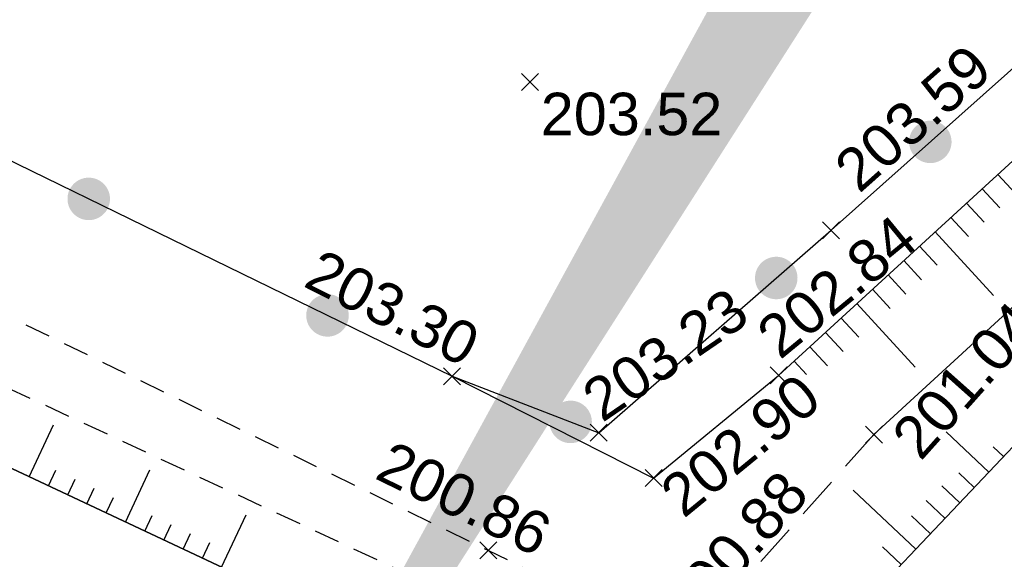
# Model space of a CAD drawing. Extents: x 1616800 to 1632437, y 2248456 to 2251974.
# Tile 218 of 256: x 1618020 to 1618044, y 2251515 to 2251527. Entities that reach past the tile are written whole.
import ezdxf
from ezdxf.enums import TextEntityAlignment as Align

# ---------------------------------------------------------------- set-up
doc = ezdxf.new("R2010")
doc.units = 0
doc.header["$LTSCALE"] = 2
doc.header["$PDMODE"] = 3
doc.header["$PDSIZE"] = 0.2
for name, pattern in [('CONTINU', [0]), ('DISCONTINUOUS', [0.75, 0.5, -0.25]), ('FOSSE', [0.5, 0.3, -0.2])]:
    doc.linetypes.add(name, pattern=pattern)
doc.layers.get('0').update_dxf_attribs({"linetype": 'CONTINUOUS'})
for name, color, linetype in [('0000-VALORIS-NOUE DERIV BASSIN', 7, 'CONTINUOUS'), ('02-PAP-EP TEXTE POUR 2000°', 3, 'CONTINUOUS'), ('03-PAP-EU TEXTE POUR 2000°', 1, 'CONTINUOUS'), ('X-PTS TOPO-TEXTE TOPOALT', 8, 'CONTINUOUS'), ('X-PTS TOPO-TOPOPOINT', 8, 'CONTINUOUS'), ('Y-FDP TOPO-TOP_AXE_FOSSE', 8, 'CONTINUOUS'), ('Y-FDP TOPO-TOP_BARBULE', 8, 'CONTINUOUS'), ('Y-FDP TOPO-TOP_CLOTURE', 8, 'CONTINUOUS'), ('Y-FDP TOPO-TOP_TALUS', 8, 'CONTINUOUS'), ('Y-FDP TOPO-TOP_TALUS_PIED', 8, 'CONTINUOUS')]:
    doc.layers.add(name, color=color, linetype=linetype)
doc.styles.get("Standard").update_dxf_attribs({"font": 'arial.ttf'})

# ---------------------------------------------------------------- blocks, each defined once
blk = doc.blocks.new('TCPOINT')
at = {"color": 0}
blk.add_point((0, 0), dxfattribs=at)
at = {"layer": 'X-PTS TOPO-TEXTE TOPOALT'}
blk.add_attdef('ALT', text='', height=0.75, dxfattribs=at).set_placement((0.25, -0.25), align=Align.TOP_LEFT)
blk = doc.blocks.new('TCPOINT_2')
at = {"color": 0}
blk.add_point((0, 0), dxfattribs=at)
at = {"layer": 'X-PTS TOPO-TEXTE TOPOALT'}
blk.add_attdef('ALT', (0.25, 0.25), '', height=0.75, dxfattribs=at)
blk = doc.blocks.new('TCPOINT_C')
at = {"color": 0}
blk.add_point((0, 0), dxfattribs=at)
at = {"layer": 'X-PTS TOPO-TEXTE TOPOALT'}
blk.add_attdef('ALT', text='', height=0.75, dxfattribs=at).set_placement((0.5, 0.09), align=Align.MIDDLE_LEFT)
blk = doc.blocks.new('GeoRond')
at = {"const_width": 0.499}
blk.add_lwpolyline([(-0.2505, 0, 1), (0.2505, 0, 1)], format="xyb", close=True, dxfattribs=at)

msp = doc.modelspace()

# ---------------------------------------------------------------- linework, layer by layer
at = {"layer": '0000-VALORIS-NOUE DERIV BASSIN'}
msp.add_polyline3d([(1618057.1006, 2251498.218, 202.98), (1618043.4496, 2251505.823, 202.81), (1618029.7006, 2251512.302, 202.66), (1618012.1916, 2251520.535, 202.69), (1617997.6596, 2251527.579, 202.51), (1617980.2206, 2251535.119, 202.49), (1617966.9346, 2251539.921, 202.41), (1617953.5626, 2251548.58, 202.41), (1617936.9856, 2251558.959, 202.22), (1617921.0936, 2251568.394, 202.33), (1617909.4526, 2251575.219, 202.13), (1617895.2716, 2251584.39, 201.92), (1617880.0786, 2251593.661, 202.03)], dxfattribs=at)
at = {"layer": '02-PAP-EP TEXTE POUR 2000°', "elevation": 199.9526, "flags": 128}
msp.add_lwpolyline([(1618044.394, 2251538.5473, 3, 0, 0), (1618022.1237, 2251500.8842, 0, 0, 0)], format="xyseb", dxfattribs=at)
at = {"layer": 'Y-FDP TOPO-TOP_AXE_FOSSE', "linetype": 'FOSSE', "elevation": 201.34, "flags": 128}
for points in [[(1617601.8186, 2251762.922), (1617610.1506, 2251756.636), (1617629.6276, 2251741.988), (1617650.7276, 2251727.848), (1617668.4526, 2251710.915), (1617681.6206, 2251701.676), (1617699.0136, 2251688.41), (1617708.9996, 2251680.668), (1617719.8336, 2251677.878), (1617748.7516, 2251665.825), (1617762.3456, 2251660.092), (1617781.0436, 2251652.934), (1617799.0036, 2251644.975), (1617815.3806, 2251635.767), (1617830.3196, 2251628.053), (1617853.9176, 2251613.386), (1617868.6136, 2251605.049), (1617881.5356, 2251596.854), (1617897.5646, 2251587.866), (1617911.5046, 2251578.556), (1617923.2046, 2251571.798), (1617941.6916, 2251560.354), (1617955.8166, 2251551.523), (1617969.3786, 2251543.574), (1617981.8546, 2251538.005), (1617999.4726, 2251530.796), (1618011.2156, 2251524.71), (1618031.4966, 2251514.802), (1618044.3006, 2251508.569), (1618060.3096, 2251501.695), (1618069.9096, 2251496.606), (1618077.1396, 2251493.691), (1618078.3956, 2251492.785), (1618078.3956, 2251492.785)], [(1617600.6196, 2251761.017), (1617609.0186, 2251754.94), (1617628.5696, 2251740.863), (1617649.5776, 2251726.58), (1617667.1536, 2251709.962), (1617698.4656, 2251687.431), (1617708.5936, 2251679.832), (1617719.3676, 2251676.48), (1617748.1656, 2251664.214), (1617780.0586, 2251651.492), (1617797.8506, 2251643.441), (1617814.4516, 2251634.395), (1617829.3226, 2251626.401), (1617852.7376, 2251612.188), (1617867.9276, 2251602.952), (1617881.2236, 2251595.195), (1617896.7006, 2251586.358), (1617910.6286, 2251577.168), (1617921.4716, 2251570.879), (1617940.7716, 2251559.213), (1617954.7426, 2251550.028), (1617968.6406, 2251542.538), (1617981.3776, 2251536.875), (1617998.6816, 2251529.02), (1618010.6006, 2251523.098), (1618031.3996, 2251513.411), (1618043.8426, 2251507.316), (1618060.1126, 2251499.876), (1618069.5666, 2251494.908), (1618076.1756, 2251492.383), (1618078.3956, 2251492.785), (1618078.2546, 2251490.49)]]:
    msp.add_lwpolyline(points, dxfattribs=at)
at = {"layer": 'Y-FDP TOPO-TOP_BARBULE'}
for p, q in [((1618043.4824, 2251523.6524), (1618043.894, 2251523.2034)), ((1618043.1138, 2251523.3145), (1618043.5255, 2251522.8655)), ((1618042.7453, 2251522.9766), (1618043.157, 2251522.5276)), ((1618042.3767, 2251522.6387), (1618042.7885, 2251522.1896)), ((1618042.0082, 2251522.3009), (1618043.3808, 2251520.8036)), ((1618041.6396, 2251521.963), (1618042.0515, 2251521.5137)), ((1618041.271, 2251521.6251), (1618041.683, 2251521.1758)), ((1618040.9025, 2251521.2872), (1618041.3144, 2251520.8378)), ((1618040.5339, 2251520.9493), (1618040.9459, 2251520.4999)), ((1618040.1654, 2251520.6114), (1618041.5389, 2251519.1132)), ((1618039.7968, 2251520.2735), (1618040.2089, 2251519.824)), ((1618039.4283, 2251519.9357), (1618039.8404, 2251519.4861)), ((1618039.0597, 2251519.5978), (1618039.4719, 2251519.1481)), ((1618038.6912, 2251519.2599), (1618038.9804, 2251518.9444)), ((1618020.6976, 2251516.5354), (1618021.2716, 2251517.7561)), ((1618043.2717, 2251516.6467), (1618042.2673, 2251517.5978)), ((1618043.6154, 2251517.0098), (1618043.3744, 2251517.238)), ((1618021.1501, 2251516.3226), (1618021.3224, 2251516.6892)), ((1618022.96, 2251515.4716), (1618023.5371, 2251516.6989)), ((1618042.9279, 2251516.2837), (1618042.5663, 2251516.626)), ((1618021.6025, 2251516.1098), (1618021.7751, 2251516.4768)), ((1618022.055, 2251515.8971), (1618022.2278, 2251516.2645)), ((1618041.5527, 2251514.8314), (1618040.0811, 2251516.225)), ((1618042.5841, 2251515.9206), (1618042.1623, 2251516.3201)), ((1618022.5075, 2251515.6843), (1618022.6804, 2251516.0521)), ((1618042.2403, 2251515.5576), (1618041.7935, 2251515.9806)), ((1618023.4124, 2251515.2588), (1618023.5857, 2251515.6274)), ((1618025.2223, 2251514.4078), (1618025.8026, 2251515.6417)), ((1618041.8965, 2251515.1945), (1618041.4524, 2251515.6151)), ((1618023.8649, 2251515.046), (1618024.0384, 2251515.415)), ((1618024.3174, 2251514.8333), (1618024.4911, 2251515.2027)), ((1618024.7699, 2251514.6205), (1618024.9437, 2251514.9903)), ((1618041.2089, 2251514.4684), (1618040.7701, 2251514.884))]:
    msp.add_line(p, q, dxfattribs=at)
at = {"layer": 'Y-FDP TOPO-TOP_CLOTURE', "elevation": 201.34, "flags": 128}
for points in [[(1618008.3106, 2251530.398), (1618013.1636, 2251527.44), (1618030.6426, 2251518.904), (1618034.0926, 2251517.573), (1618039.5596, 2251522.341)], [(1618039.5596, 2251522.341), (1618048.5016, 2251530.31)]]:
    msp.add_lwpolyline(points, dxfattribs=at)
at = {"layer": 'Y-FDP TOPO-TOP_TALUS', "elevation": 201.34, "flags": 128}
for points in [[(1617796.7436, 2251642.57), (1617812.9876, 2251633.215), (1617828.5476, 2251624.329), (1617851.7106, 2251610.997), (1617866.9096, 2251600.776), (1617880.0786, 2251593.661), (1617895.2716, 2251584.39), (1617909.4526, 2251575.219), (1617921.0936, 2251568.394), (1617936.9856, 2251558.959), (1617953.5626, 2251548.58), (1617966.9346, 2251539.921), (1617980.2206, 2251535.119), (1617997.6596, 2251527.579), (1618012.1916, 2251520.535), (1618029.7006, 2251512.302), (1618043.4496, 2251505.823), (1618057.1006, 2251498.218), (1618068.8556, 2251493.307), (1618074.8396, 2251491.679), (1618075.8056, 2251490.367)], [(1618038.3226, 2251518.922), (1618048.4166, 2251528.176)]]:
    msp.add_lwpolyline(points, dxfattribs=at)
at = {"layer": 'Y-FDP TOPO-TOP_TALUS', "linetype": 'CONTINU', "elevation": 201.34, "flags": 128}
for points in [[(1618030.6426, 2251518.904), (1618035.3816, 2251516.507), (1618038.3226, 2251518.922)], [(1618044.9906, 2251518.462), (1618040.1196, 2251513.318), (1618045.5806, 2251510.661), (1618061.2556, 2251503.427), (1618070.5876, 2251497.934), (1618077.1096, 2251495.9), (1618079.6216, 2251496.269)]]:
    msp.add_lwpolyline(points, dxfattribs=at)
at = {"layer": 'Y-FDP TOPO-TOP_TALUS_PIED', "elevation": 201.34, "flags": 128}
msp.add_lwpolyline([(1618040.5656, 2251517.53), (1618050.1196, 2251526.3)], dxfattribs=at)
at = {"layer": 'Y-FDP TOPO-TOP_TALUS_PIED', "linetype": 'DISCONTINUOUS', "elevation": 201.34, "flags": 128}
msp.add_lwpolyline([(1618040.5656, 2251517.53), (1618036.0326, 2251512.443)], dxfattribs=at)

# ---------------------------------------------------------------- block references
at = {"layer": 'X-PTS TOPO-TOPOPOINT'}
ref = msp.add_blockref('TCPOINT', (1618039.5596, 2251522.341, 203.59), dxfattribs=dict(at, rotation=41.70703117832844))
ref.add_attrib('ALT', '203.59', dxfattribs={"layer": 'X-PTS TOPO-TEXTE TOPOALT', "height": 1, "rotation": 41.70703}).set_placement((1618039.554, 2251523.9346, 203.59), align=Align.TOP_LEFT)
ref = msp.add_blockref('TCPOINT', (1618032.4796, 2251525.827, 203.52), dxfattribs=at)
ref.add_attrib('ALT', '203.52', dxfattribs={"layer": 'X-PTS TOPO-TEXTE TOPOALT', "height": 1, "rotation": 0}).set_placement((1618032.7296, 2251525.577, 203.52), align=Align.TOP_LEFT)
ref = msp.add_blockref('TCPOINT_2', (1618038.3226, 2251518.922, 202.84), dxfattribs=dict(at, rotation=39.39110396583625))
ref.add_attrib('ALT', '202.84', (1618038.3572, 2251519.2739, 202.84), dxfattribs={"layer": 'X-PTS TOPO-TEXTE TOPOALT', "height": 1, "rotation": 39.3911})
ref = msp.add_blockref('TCPOINT', (1618030.6426, 2251518.904, 203.3), dxfattribs=dict(at, rotation=333.1695807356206))
ref.add_attrib('ALT', '203.30', dxfattribs={"layer": 'X-PTS TOPO-TEXTE TOPOALT', "height": 1, "rotation": 333.16958}).set_placement((1618027.5646, 2251521.9259, 203.3), align=Align.TOP_LEFT)
ref = msp.add_blockref('TCPOINT', (1618034.0926, 2251517.573, 203.23), dxfattribs=dict(at, rotation=34.40068208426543))
ref.add_attrib('ALT', '203.23', dxfattribs={"layer": 'X-PTS TOPO-TEXTE TOPOALT', "height": 1, "rotation": 34.40068}).set_placement((1618033.6102, 2251518.6237, 203.23), align=Align.TOP_LEFT)
ref = msp.add_blockref('TCPOINT', (1618040.5656, 2251517.53, 201.04), dxfattribs=dict(at, rotation=48.29592961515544))
ref.add_attrib('ALT', '201.04', dxfattribs={"layer": 'X-PTS TOPO-TEXTE TOPOALT', "height": 1, "rotation": 48.29593}).set_placement((1618040.9186, 2251517.5503, 201.04), align=Align.TOP_LEFT)
ref = msp.add_blockref('TCPOINT_2', (1618035.3816, 2251516.507, 202.9), dxfattribs=dict(at, rotation=39.39110378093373))
ref.add_attrib('ALT', '202.90', (1618036.0909, 2251515.5392, 202.9), dxfattribs={"layer": 'X-PTS TOPO-TEXTE TOPOALT', "height": 1, "rotation": 39.3911})
ref = msp.add_blockref('TCPOINT_C', (1618031.4966, 2251514.802, 200.86), dxfattribs=dict(at, rotation=334.0431345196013))
ref.add_attrib('ALT', '200.86', dxfattribs={"layer": 'X-PTS TOPO-TEXTE TOPOALT', "height": 1, "rotation": 334.04313}).set_placement((1618029.0105, 2251516.9615, 200.86), align=Align.MIDDLE_LEFT)
ref = msp.add_blockref('TCPOINT', (1618036.0326, 2251512.443, 200.88), dxfattribs=dict(at, rotation=48.29592957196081))
ref.add_attrib('ALT', '200.88', dxfattribs={"layer": 'X-PTS TOPO-TEXTE TOPOALT', "height": 1, "rotation": 48.29593}).set_placement((1618035.4976, 2251513.5697, 200.88), align=Align.TOP_LEFT)
at = {"layer": 'Y-FDP TOPO-TOP_CLOTURE'}
for p, rotation in [((1618041.8926, 2251524.4201), 41.70703113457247), ((1618022.0968, 2251523.0774), 333.9710848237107), ((1618038.2691, 2251521.2155), 41.09304775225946), ((1618027.7129, 2251520.3347), 333.9710848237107), ((1618033.4318, 2251517.8279), 338.9035300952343)]:
    msp.add_blockref('GeoRond', p, dxfattribs=dict(at, rotation=rotation))

# ---------------------------------------------------------------- texts
at = {"layer": '03-PAP-EU TEXTE POUR 2000°', "insert": (1618036.934, 2251504.3455, 203), "char_height": 1.5, "attachment_point": 1, "rotation": 48.94168, "bg_fill": 1, "box_fill_scale": 1, "bg_fill_color": 255, "bg_fill_transparency": 0}
msp.add_mtext_dynamic_manual_height_columns('FONTE Ø300 - 0.3% ==>', width=23.968049, gutter_width=12.5, heights=[0], dxfattribs=at)

doc.saveas('drawing.dxf')
